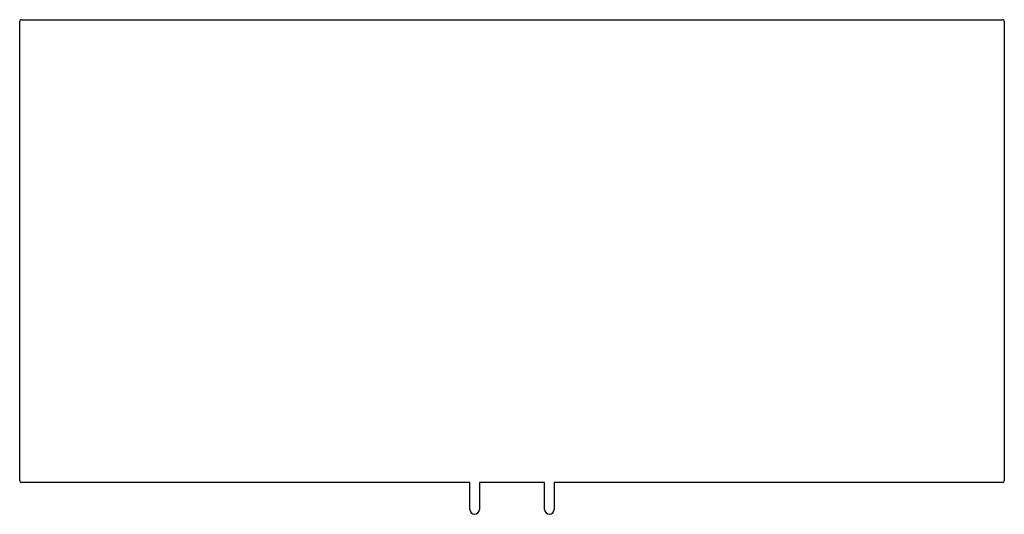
# Model space of a CAD drawing. Header units: millimetres. Extents: x -500 to 500, y -267 to 235.
import ezdxf

# ---------------------------------------------------------------- set-up
doc = ezdxf.new("R2010")
doc.units = ezdxf.units.MM

msp = doc.modelspace()

# ---------------------------------------------------------------- linework, layer by layer
at = {"color": 7, "linetype": 'Continuous'}
for p, q in [((-500, -233), (-500, 233)), ((-498, 235), (498, 235)), ((500, 233), (500, -233)), ((-42.9, -235), (-498, -235)), ((-42.9, -247.4), (-42.9, -235)), ((33.1, -235), (-33.1, -235)), ((-33.1, -235), (-33.1, -247.4)), ((33.1, -247.4), (33.1, -235)), ((498, -235), (42.9, -235)), ((42.9, -235), (42.9, -247.4)), ((-42.9, -262.4), (-42.9, -247.4)), ((-33.1, -247.4), (-33.1, -262.2)), ((33.1, -262.4), (33.1, -247.4)), ((42.9, -247.4), (42.9, -262.2)), ((-33.1, -262.2), (-33.1, -262.4)), ((42.9, -262.2), (42.9, -262.4))]:
    msp.add_line(p, q, dxfattribs=at)
for centre, radius, start, end in [((-498, 233), 2, 90, 180), ((498, 233), 2, 0, 90), ((-498, -233), 2, 180, 270), ((498, -233), 2, 270, 0), ((-38, -262.4), 4.9, 180, 0), ((38, -262.4), 4.9, 180, 0)]:
    msp.add_arc(centre, radius, start, end, dxfattribs=at)

doc.saveas('drawing.dxf')
